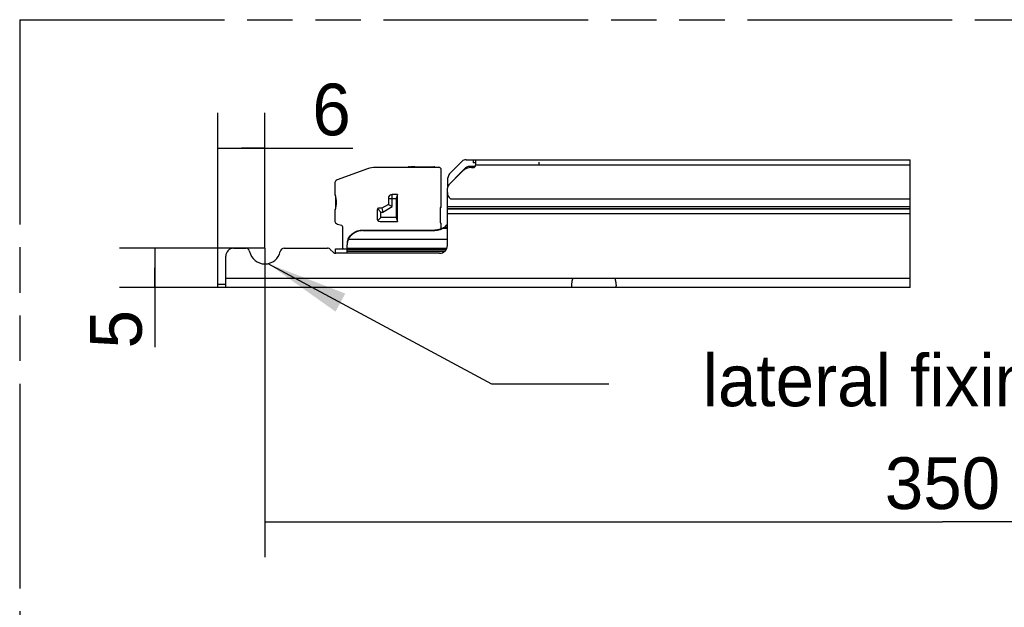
# Model space of a CAD drawing. Header units: millimetres. Extents: x 0 to 210, y 0 to 297.
# Tile 12 of 47: x 50 to 92, y 158 to 183. Entities that reach past the tile are written whole.
import ezdxf
from ezdxf.enums import TextEntityAlignment as Align

# ---------------------------------------------------------------- set-up
doc = ezdxf.new("R2010")
doc.units = ezdxf.units.MM
doc.header["$LTSCALE"] = 19.36
doc.linetypes.add('PHANTOM', pattern=[0.8, 0.45, -0.05, 0.1, -0.05, 0.1, -0.05])
doc.layers.get('0').update_dxf_attribs({"linetype": 'CONTINUOUS'})
for name, color, linetype in [('DEFAULT_3', 7, 'PHANTOM'), ('Z_DIM_2D', 7, 'CONTINUOUS'), ('Z_NOTICE', 7, 'CONTINUOUS')]:
    doc.layers.add(name, color=color, linetype=linetype)
doc.styles.get("Standard").update_dxf_attribs({"font": 'txt', "width": 0.7})
doc.styles.add('TEXTSTYLE_3', font='tridonic-metric-print-light.otf')
doc.dimstyles.new('DIMSTYLE_1', dxfattribs={"dimtxt": 2.2, "dimasz": 3.5, "dimexe": 1.5, "dimexo": 0, "dimgap": 0.55, "dimtad": 1, "dimdec": 4, "dimlfac": 3, "dimdsep": 46, "dimtxsty": 'TEXTSTYLE_3', "dimblk": '_FILLED', "dimblk1": '_FILLED', "dimblk2": '_FILLED', "dimcen": 0.09, "dimclrt": 5, "dimadec": 4, "dimazin": 2, "dimtp": 0.1, "dimtm": 0.1, "dimtfac": 1, "dimtdec": 4, "dimtofl": 0, "dimtmove": 0, "dimatfit": 3, "dimldrblk": '_FILLED', "dimfxl": 0, "dimtolj": 1, "dimarcsym": 0})
doc.dimstyles.new('DIMSTYLE_2', dxfattribs={"dimtxt": 2.2, "dimasz": 3.5, "dimexe": 1.5, "dimexo": 0, "dimgap": 0.55, "dimtad": 1, "dimdec": 4, "dimlfac": 3, "dimdsep": 46, "dimtxsty": 'TEXTSTYLE_3', "dimblk": '_FILLED', "dimblk1": '_FILLED', "dimblk2": '_FILLED', "dimcen": 0.09, "dimclrt": 5, "dimadec": 4, "dimazin": 2, "dimtp": 0.5, "dimtm": 0.5, "dimtfac": 1, "dimtdec": 4, "dimtofl": 0, "dimtmove": 0, "dimatfit": 3, "dimldrblk": '_FILLED', "dimfxl": 0, "dimtolj": 1, "dimarcsym": 0})
doc.dimstyles.get("Standard").update_dxf_attribs({"dimtxt": 3.5, "dimasz": 3.5, "dimexe": 1.5, "dimexo": 0, "dimtad": 1, "dimdec": 4, "dimdsep": 46, "dimtxsty": 'Standard', "dimblk": '_FILLED', "dimblk1": '_FILLED', "dimblk2": '_FILLED', "dimcen": 0.09, "dimclrt": 5, "dimadec": 4, "dimazin": 2, "dimtol": 1, "dimtp": 0.0001, "dimtm": 0.0001, "dimtfac": 1, "dimtdec": 4, "dimtofl": 0, "dimtmove": 0, "dimatfit": 3, "dimldrblk": '_FILLED', "dimfxl": 0, "dimtolj": 1, "dimarcsym": 0})

# ---------------------------------------------------------------- blocks, each defined once
blk = doc.blocks.new('*D4')
at = {"layer": 'Z_DIM_2D', "color": 2, "linetype": 'Continuous', "transparency": 16777216}
for p, q in [((60.567, 172.957), (60.567, 159.812)), ((118.24, 172.957), (118.24, 159.812)), ((60.567, 161.312), (89.403, 161.312)), ((118.24, 161.312), (89.403, 161.312))]:
    blk.add_line(p, q, dxfattribs=at)
at = {"layer": 'Z_DIM_2D', "color": 5, "linetype": 'Continuous', "transparency": 16777216, "style": 'TEXTSTYLE_3'}
blk.add_text('350', height=2.2, dxfattribs=at).set_placement((89.403, 161.862), align=Align.CENTER)
blk = doc.blocks.new('_FILLED')
at = {"color": 0, "linetype": 'ByBlock'}
blk.add_solid([(0, 0), (-1, 0.125), (-1, -0.125)], dxfattribs=at)
blk = doc.blocks.new('_NONE')
blk = doc.blocks.new('*D7')
at = {"layer": 'Z_DIM_2D', "color": 2, "linetype": 'Continuous', "transparency": 16777216}
for p, q in [((60.567, 172.957), (54.375, 172.957)), ((55.875, 172.957), (55.875, 172.123)), ((55.875, 171.29), (55.875, 172.123)), ((55.875, 172.123), (55.875, 168.751)), ((58.9, 171.29), (54.375, 171.29))]:
    blk.add_line(p, q, dxfattribs=at)
at = {"layer": 'Z_DIM_2D', "color": 5, "linetype": 'Continuous', "transparency": 16777216, "style": 'TEXTSTYLE_3'}
blk.add_text('5', height=2.2, rotation=90, dxfattribs=at).set_placement((55.325, 170.329), align=Align.RIGHT)
blk = doc.blocks.new('*D8')
at = {"layer": 'Z_DIM_2D', "color": 2, "linetype": 'Continuous', "transparency": 16777216}
for p, q in [((58.567, 171.423), (58.567, 178.711)), ((60.567, 172.957), (60.567, 178.711)), ((58.567, 177.211), (59.567, 177.211)), ((60.567, 177.211), (59.567, 177.211)), ((59.567, 177.211), (64.306, 177.211))]:
    blk.add_line(p, q, dxfattribs=at)
at = {"layer": 'Z_DIM_2D', "color": 5, "linetype": 'Continuous', "transparency": 16777216, "style": 'TEXTSTYLE_3'}
blk.add_text('6', height=2.2, dxfattribs=at).set_placement((62.584, 177.761))

msp = doc.modelspace()

# ---------------------------------------------------------------- linework, layer by layer
at = {"color": 9, "linetype": 'Continuous'}
for p, q in [((66.716695, 176.393175), (66.716695, 176.426508)), ((67.716695, 176.426508), (67.716695, 176.393175)), ((69.433361, 176.723175), (69.433361, 176.589842)), ((88.027349, 176.489842), (69.533361, 176.489842)), ((68.901483, 176.157964), (68.892256, 176.157964)), ((68.924725, 176.181205), (68.90707, 176.181205)), ((65.985901, 175.076508), (65.985901, 175.243175)), ((65.819234, 175.076508), (65.985901, 175.076508)), ((88.027349, 174.723175), (68.333361, 174.723175)), ((88.027349, 174.628894), (68.333361, 174.628894)), ((88.027349, 174.612718), (68.333361, 174.612718)), ((88.027349, 174.424156), (68.333361, 174.424156)), ((64.733361, 173.729935), (64.733361, 173.706322)), ((67.792544, 173.706322), (67.792544, 173.729935)), ((68.333361, 173.792805), (68.137942, 173.792805)), ((68.333361, 173.831177), (68.178098, 173.831177)), ((68.333361, 173.331237), (64.114678, 173.331237)), ((68.30891, 172.949242), (64.066695, 172.949242)), ((68.274206, 172.884488), (64.066695, 172.884488)), ((68.207784, 172.812506), (64.066695, 172.812506)), ((58.900028, 171.689842), (88.027349, 171.689842))]:
    msp.add_line(p, q, dxfattribs=at)
at = {"color": 7, "linetype": 'Continuous'}
for p, q in [((66.716695, 176.426508), (67.750028, 176.426508)), ((68.424084, 176.119126), (68.959791, 176.654833)), ((69.124783, 176.723175), (88.027349, 176.723175)), ((69.519625, 176.439842), (69.21891, 176.439842)), ((69.533361, 176.589842), (69.433361, 176.589842)), ((69.533361, 176.723175), (69.533361, 176.489842)), ((72.233361, 176.489842), (72.233361, 176.623175)), ((64.937726, 176.333551), (63.645878, 175.866287)), ((67.969234, 176.393175), (65.277862, 176.393175)), ((66.883361, 176.403938), (66.883361, 176.393175)), ((66.883361, 176.403938), (67.550028, 176.403938)), ((67.550028, 176.393175), (67.550028, 176.403938)), ((68.069234, 174.693175), (68.069234, 176.293175)), ((68.39194, 175.64842), (68.977152, 176.233632)), ((68.892256, 176.157964), (68.430992, 175.696701)), ((68.892256, 176.157964), (68.90707, 176.181205)), ((68.90707, 176.181205), (69.038099, 176.311736)), ((69.354275, 176.389842), (69.433361, 176.389842)), ((63.535901, 175.709558), (63.535901, 175.294793)), ((68.355743, 175.59803), (68.355743, 175.954135)), ((63.566695, 175.180714), (63.566695, 174.638969)), ((66.202568, 175.243175), (65.985901, 175.243175)), ((66.202568, 175.243175), (66.144833, 175.076508)), ((66.202568, 174.093175), (66.202568, 175.243175)), ((68.333361, 173.073175), (68.333361, 175.506999)), ((65.819234, 174.823104), (65.536456, 174.659842)), ((65.819234, 175.076508), (65.819234, 174.823104)), ((65.819234, 174.823104), (65.985901, 174.726879)), ((65.985901, 174.726879), (65.985901, 175.076508)), ((65.985901, 175.076508), (66.144833, 175.076508)), ((66.144833, 175.076508), (66.144833, 174.259842)), ((68.466695, 175.056508), (88.027349, 175.056508)), ((63.535901, 174.52489), (63.535901, 174.143713)), ((65.335901, 174.593175), (65.335901, 174.226508)), ((65.355427, 174.640315), (65.502568, 174.493175)), ((65.536456, 174.659842), (65.402568, 174.659842)), ((65.502568, 174.259842), (65.502568, 174.493175)), ((65.502568, 174.493175), (65.581115, 174.493175)), ((65.536456, 174.659842), (65.581115, 174.493175)), ((65.581115, 174.493175), (65.985901, 174.726879)), ((68.019234, 174.659842), (68.019234, 174.059842)), ((68.069234, 174.693175), (68.052568, 174.693175)), ((63.659431, 173.982725), (63.819822, 173.939748)), ((65.374954, 174.132227), (65.502568, 174.259842)), ((65.469234, 174.093175), (66.202568, 174.093175)), ((66.144833, 174.259842), (65.502568, 174.259842)), ((66.144833, 174.259842), (66.202568, 174.093175)), ((68.052568, 174.026508), (68.069234, 174.026508)), ((68.069234, 173.784401), (68.069234, 174.026508)), ((63.869234, 173.875353), (63.869234, 172.993175)), ((64.733361, 173.706322), (64.676535, 173.70413)), ((64.733361, 173.729935), (67.792544, 173.729935)), ((64.733361, 173.706322), (67.792544, 173.706322)), ((67.853225, 173.708818), (67.792544, 173.706322)), ((68.137942, 173.792805), (68.084604, 173.766753)), ((68.137942, 173.792805), (68.137942, 173.816419)), ((68.145158, 173.798923), (68.137942, 173.792805)), ((64.066695, 172.739842), (64.066695, 173.107586)), ((64.114678, 173.331237), (64.10316, 173.304955)), ((64.138093, 173.377673), (64.114678, 173.331237)), ((64.114678, 173.354851), (64.114678, 173.331237)), ((59.233361, 172.956508), (59.750198, 172.956508)), ((61.383191, 172.956508), (63.230992, 172.956508)), ((63.467879, 172.788657), (63.348844, 172.907693)), ((63.566695, 172.739842), (63.566695, 172.926508)), ((63.566695, 172.926508), (64.066695, 172.926508)), ((68.000028, 172.739842), (63.58573, 172.739842)), ((58.900028, 171.289842), (58.900028, 172.623175)), ((58.566695, 171.289842), (58.566695, 171.423175)), ((58.566695, 171.423175), (58.900028, 171.423175)), ((88.027349, 171.289842), (58.566695, 171.289842))]:
    msp.add_line(p, q, dxfattribs=at)
at = {"color": 2, "linetype": 'Continuous'}
msp.add_line((88.027349, 171.289842), (88.027349, 176.723175), dxfattribs=at)
at = {"color": 7, "linetype": 'Continuous'}
for points in [[(66.85847, 176.425142), (66.831358, 176.425428), (66.804742, 176.426085), (66.778485, 176.426508)], [(66.939257, 176.426508), (66.912555, 176.426086), (66.885671, 176.425428), (66.85847, 176.425142)], [(69.21891, 176.439842), (69.185893, 176.422759), (69.153978, 176.403934), (69.123119, 176.383333), (69.093457, 176.361055), (69.065133, 176.3372), (69.038099, 176.311736)], [(64.114678, 173.354851), (64.138093, 173.401287), (64.165588, 173.445458), (64.197286, 173.48751), (64.232822, 173.527007), (64.271979, 173.563639), (64.314439, 173.597175), (64.359932, 173.627343), (64.408101, 173.653963), (64.458632, 173.676806), (64.511132, 173.695747), (64.565232, 173.710604), (64.620554, 173.721316), (64.676535, 173.727744), (64.733361, 173.729935)], [(64.676535, 173.70413), (64.620554, 173.697702), (64.565232, 173.68699), (64.511132, 173.672133), (64.458632, 173.653192), (64.408101, 173.630349), (64.359932, 173.603729), (64.314439, 173.573561), (64.271979, 173.540025), (64.232822, 173.503393), (64.197286, 173.463896), (64.165588, 173.421845), (64.138093, 173.377673)], [(68.137942, 173.816419), (68.084604, 173.790367), (68.02932, 173.768907), (67.971851, 173.751978), (67.912914, 173.73976), (67.853225, 173.732432), (67.792544, 173.729935)], [(68.084604, 173.766753), (68.02932, 173.745293), (67.971851, 173.728364), (67.912914, 173.716146), (67.853225, 173.708818)], [(68.178098, 173.831177), (68.171729, 173.828593), (68.16523, 173.826039), (68.158603, 173.823528), (68.151847, 173.821078), (68.14496, 173.818704), (68.137942, 173.816419)], [(68.178098, 173.831177), (68.171914, 173.824649), (68.16553, 173.818119), (68.158948, 173.811622), (68.152161, 173.805208), (68.145158, 173.798923)], [(64.078325, 173.224872), (64.073144, 173.191737), (64.069526, 173.163015), (64.06737, 173.134901), (64.066695, 173.107586)], [(64.10316, 173.304955), (64.093255, 173.277601), (64.084975, 173.249383), (64.078279, 173.220656), (64.074189, 173.198409)], [(64.078325, 173.224872), (64.085013, 173.258625), (64.093281, 173.291773), (64.103174, 173.323935), (64.114678, 173.354851)]]:
    msp.add_lwpolyline(points, dxfattribs=at)
at = {"color": 9, "linetype": 'Continuous'}
for points in [[(73.651783, 171.289842), (73.644134, 171.291825), (73.637691, 171.297691), (73.63244, 171.307273), (73.628418, 171.320416), (73.625663, 171.336935), (73.62415, 171.356723), (73.623848, 171.379739), (73.624811, 171.405731), (73.627112, 171.434435), (73.630663, 171.465623), (73.6354, 171.499007), (73.641324, 171.534377), (73.648432, 171.571535), (73.656673, 171.610089), (73.665993, 171.64965), (73.67641, 171.689842)], [(75.45698, 171.689842), (75.467396, 171.649652), (75.476715, 171.610092), (75.484957, 171.57154), (75.492064, 171.534382), (75.497989, 171.499012), (75.502726, 171.465628), (75.506277, 171.434441), (75.508578, 171.405737), (75.509542, 171.379744), (75.509241, 171.356727), (75.507727, 171.336938), (75.504972, 171.320418), (75.500949, 171.307274), (75.495698, 171.297691), (75.489255, 171.291825), (75.481607, 171.289842)]]:
    msp.add_lwpolyline(points, dxfattribs=at)
at = {"color": 7, "linetype": 'Continuous'}
for centre, radius, start, end in [((66.716695, 176.359842), 0.066667, 90, 149.9050692), ((67.750028, 176.359842), 0.066667, 30.074596, 90), ((69.124783, 176.489842), 0.233333, 90, 135), ((69.433361, 176.489842), 0.1, 270, 360), ((65.277862, 175.393175), 1, 90, 109.8851651), ((67.969234, 176.293175), 0.1, 0, 90), ((68.589076, 175.954135), 0.233333, 135, 180), ((69.354275, 175.856508), 0.533333, 90, 135), ((63.702568, 175.709558), 0.166667, 109.8851651, 180), ((68.533361, 175.506999), 0.2, 135, 180), ((68.666695, 175.460998), 0.333333, 135, 145.7004224), ((63.702568, 175.294793), 0.166667, 180, 202.6407367), ((62.779631, 174.909842), 0.833333, 337.3592633, 22.6407367), ((65.985901, 175.076508), 0.166667, 90, 180), ((68.666695, 175.323175), 0.333333, 180, 233.1301024), ((63.702568, 174.52489), 0.166667, 157.3592633, 180), ((65.402568, 174.593175), 0.066667, 90, 180), ((68.052568, 174.659842), 0.033333, 90, 180), ((63.702568, 174.143713), 0.166667, 180, 255), ((63.802568, 173.875353), 0.066667, 0, 75), ((65.469234, 174.226508), 0.133333, 180, 270), ((68.052568, 174.059842), 0.033333, 180, 270), ((67.792544, 174.375045), 0.666667, 305.3332679, 324.2159059), ((68.000028, 173.073175), 0.333333, 270, 360), ((59.233361, 172.623175), 0.333333, 90, 180), ((59.750198, 172.789842), 0.166667, 11.536959, 90), ((60.566695, 172.956508), 0.666667, 191.536959, 348.463041), ((61.383191, 172.789842), 0.166667, 90, 168.463041), ((63.230992, 172.789842), 0.166667, 45, 90), ((63.58573, 172.906508), 0.166667, 225, 270), ((63.935901, 172.993175), 0.066667, 180, 270)]:
    msp.add_arc(centre, radius, start, end, dxfattribs=at)
at = {"layer": 'DEFAULT_3', "color": 7, "linetype": 'PHANTOM'}
for q in [(50.128636, 132.68), (150.128636, 182.68)]:
    msp.add_line((50.128636, 182.68), q, dxfattribs=at)

# ---------------------------------------------------------------- texts
at = {"layer": 'Z_NOTICE', "color": 5, "linetype": 'Continuous', "style": 'TEXTSTYLE_3'}
msp.add_text('lateral fixing points', height=2.2, dxfattribs=at).set_placement((103.559969, 166.23483), align=Align.RIGHT)

# ---------------------------------------------------------------- dimensions: what is measured, and where the dimension line sits
at = {"layer": 'Z_DIM_2D', "color": 2, "linetype": 'Continuous'}
for base, p1, p2, dimstyle, picture, middle in [((60.566695, 177.210652), (58.566695, 171.423175), (60.566695, 172.956508), 'DIMSTYLE_1', '*D8', (63.4496, 177.210652)), ((118.239761, 161.311553), (60.566695, 172.956508), (118.239761, 172.956508), 'DIMSTYLE_2', '*D4', (89.376922, 161.311553))]:
    dim = msp.add_linear_dim(base=base, p1=p1, p2=p2, dimstyle=dimstyle, override={"dimblk1": 'NONE', "dimblk2": 'NONE', "dimsah": 1}, dxfattribs=at)
    dim.commit()
    dim.dimension.update_dxf_attribs({"geometry": picture, "text_midpoint": middle, "dimtype": 160})
dim = msp.add_linear_dim(base=(55.874771, 172.956508), p1=(58.900028, 171.289842), p2=(60.566695, 172.956508), angle=90, dimstyle='DIMSTYLE_1', override={"dimblk1": 'NONE', "dimblk2": 'NONE', "dimsah": 1}, dxfattribs=at)
dim.commit()
dim.dimension.update_dxf_attribs({"geometry": '*D7', "text_midpoint": (55.874771, 169.530803), "dimtype": 160})

# ---------------------------------------------------------------- leaders
at = {"layer": 'Z_NOTICE', "color": 2, "linetype": 'Continuous'}
msp.add_leader([(60.696287, 172.302559), (70.204189, 167.186269), (75.204189, 167.186269)], dimstyle='Standard', override={"dimtad": 0}, dxfattribs=at)

doc.saveas('drawing.dxf')
